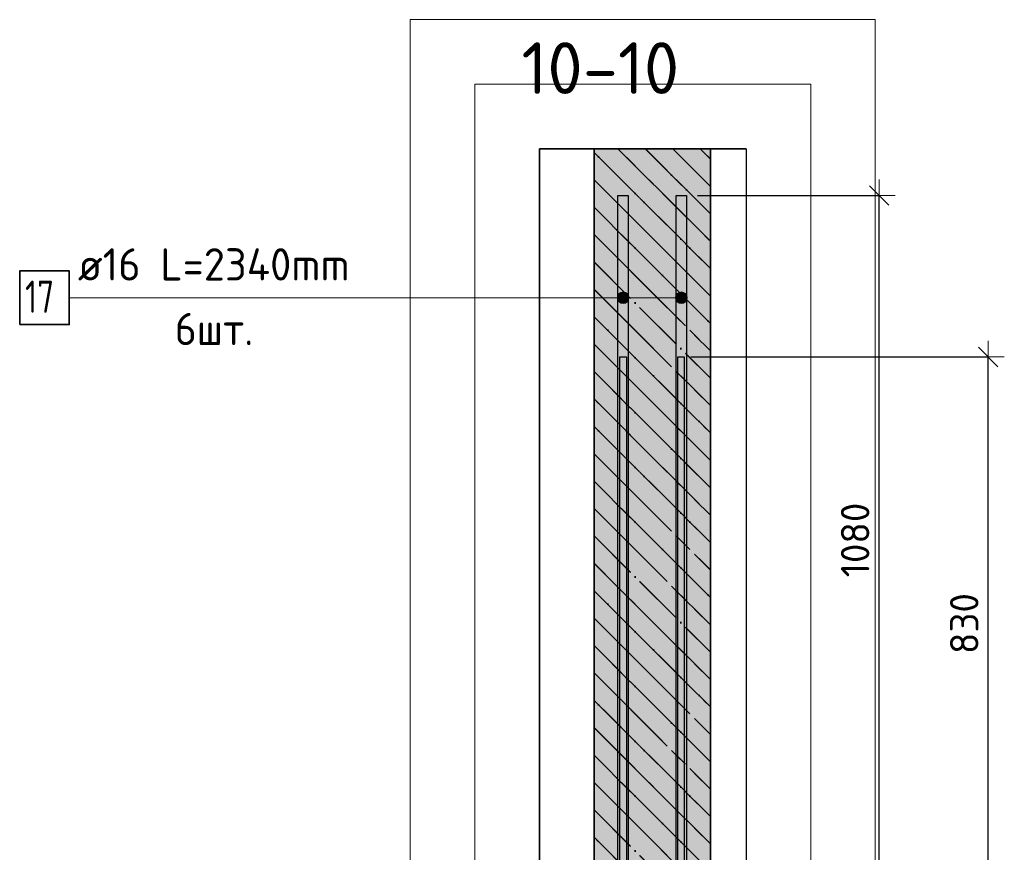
# Model space of a CAD drawing. Header units: millimetres. Extents: x -2995 to 60896, y -2809 to 57831.
# Tile 155 of 169: x 31638 to 33162, y 55484 to 56774. Entities that reach past the tile are written whole.
import ezdxf

# ---------------------------------------------------------------- set-up
doc = ezdxf.new("R2010")
doc.units = ezdxf.units.MM
doc.header["$PDMODE"] = 65
doc.linetypes.add('______11', pattern=[100, 80, -10, 0, -10])
doc.linetypes.add('______5', pattern=[220, 160, -20, 20, -20])
for name, color, linetype, lineweight in [('Standard', 7, 'Continuous', 25), ('Арм.стержн. вертикальными 1', 22, 'Continuous', 35), ('Размерная линия_ общее', 7, 'Continuous', 13)]:
    doc.layers.add(name, color=color, linetype=linetype, lineweight=lineweight)
doc.layers.add('Арм.стержн. вертикальными 2', color=7, linetype='Continuous', lineweight=35, true_color=0x006e00)
doc.styles.add('ISOCPEUR', font='ISOCPEUR')
doc.dimstyles.new('DIMSTYLE_5', dxfattribs={"dimtxt": 44, "dimasz": 50, "dimexe": 0, "dimexo": 0, "dimgap": 22, "dimtad": 2, "dimdec": 0, "dimrnd": 5, "dimzin": 12, "dimdsep": 46, "dimtxsty": 'ISOCPEUR', "dimblk1": 'ALL_ML_STRICH', "dimblk2": 'ALL_ML_STRICH', "dimsah": 1, "dimcen": 0, "dimclrd": 7, "dimclre": 256, "dimclrt": 7, "dimadec": 0, "dimazin": 0, "dimtfac": 1, "dimtdec": 0, "dimtix": 1, "dimtmove": 2, "dimatfit": 3, "dimfxl": 0, "dimtzin": 0, "dimlwd": 0, "dimlwe": -3, "dimarcsym": 0})

# ---------------------------------------------------------------- blocks, each defined once
blk = doc.blocks.new('ALL_ML_STRICH')
at = {"color": 0, "linetype": 'ByBlock', "lineweight": -2}
for p, q in [((0, -0.5), (0, 0.5)), ((-1, 0), (0.5, 0)), ((-0.3, -0.3), (0.3, 0.3))]:
    blk.add_line(p, q, dxfattribs=at)
blk = doc.blocks.new('*D347')
at = {"layer": 'DEFPOINTS', "color": 7, "linetype": 'Continuous', "lineweight": 13, "transparency": 33554687}
for p in [(32657.1, 56251.5), (32707.1, 55421.5), (33137.1, 55421.5)]:
    blk.add_point(p, dxfattribs=at)
at = {"layer": 'Размерная линия_ общее', "color": 253, "linetype": 'Continuous', "lineweight": -2, "true_color": 0xa0a0a0, "transparency": 33554687}
for p, q in [((32677.1, 56251.5), (33137.1, 56251.5)), ((32727.1, 55421.5), (33137.1, 55421.5))]:
    blk.add_line(p, q, dxfattribs=at)
at = {"layer": 'Размерная линия_ общее', "color": 7, "linetype": 'Continuous', "lineweight": -2, "transparency": 33554687}
blk.add_line((33137.1, 55421.5), (33137.1, 56251.5), dxfattribs=at)
at = {"layer": 'Размерная линия_ общее', "color": 7, "linetype": 'Continuous', "lineweight": 13, "transparency": 33554687, "xscale": 50, "yscale": 50, "zscale": 50}
for p, rotation in [((33137.1, 56251.5), 90), ((33137.1, 55421.5), 270)]:
    blk.add_blockref('ALL_ML_STRICH', p, dxfattribs=dict(at, rotation=rotation))
at = {"layer": 'Размерная линия_ общее', "color": 7, "linetype": 'Continuous', "lineweight": 13, "transparency": 33554687, "insert": (33100.1, 55838.7), "char_height": 44, "width": 132, "attachment_point": 5, "rotation": 90, "style": 'ISOCPEUR'}
blk.add_mtext('\\A1;{830}', dxfattribs=at)
blk = doc.blocks.new('*D350')
at = {"layer": 'DEFPOINTS', "color": 7, "linetype": 'Continuous', "lineweight": 13, "transparency": 33554687}
for p in [(32667.1, 56501.5), (32707.1, 55421.5), (32968.2, 55421.5)]:
    blk.add_point(p, dxfattribs=at)
at = {"layer": 'Размерная линия_ общее', "color": 253, "linetype": 'Continuous', "lineweight": -2, "true_color": 0xa0a0a0, "transparency": 33554687}
for p, q in [((32687.1, 56501.5), (32968.2, 56501.5)), ((32727.1, 55421.5), (32968.2, 55421.5))]:
    blk.add_line(p, q, dxfattribs=at)
at = {"layer": 'Размерная линия_ общее', "color": 7, "linetype": 'Continuous', "lineweight": -2, "transparency": 33554687}
blk.add_line((32968.2, 55421.5), (32968.2, 56501.5), dxfattribs=at)
at = {"layer": 'Размерная линия_ общее', "color": 7, "linetype": 'Continuous', "lineweight": 13, "transparency": 33554687, "xscale": 50, "yscale": 50, "zscale": 50}
for p, rotation in [((32968.2, 56501.5), 90), ((32968.2, 55421.5), 270)]:
    blk.add_blockref('ALL_ML_STRICH', p, dxfattribs=dict(at, rotation=rotation))
at = {"layer": 'Размерная линия_ общее', "color": 7, "linetype": 'Continuous', "lineweight": 13, "transparency": 33554687, "insert": (32931.2, 55968.1), "char_height": 44, "width": 176, "attachment_point": 5, "rotation": 90, "style": 'ISOCPEUR'}
blk.add_mtext('\\A1;{1080}', dxfattribs=at)

msp = doc.modelspace()

# ---------------------------------------------------------------- hatches: boundary and pattern name
at = {"layer": 'Standard', "linetype": 'Continuous', "lineweight": 35, "transparency": 33554687}
h = msp.add_hatch(dxfattribs=at)
h.set_pattern_fill('__________541', scale=20, angle=45, style=0, pattern_type=2)
h.set_pattern_definition([(135, (0, 0), (-42.426407, -42.426407), [80, -10, 0, -10]), (135, (-21.213, -21.213), (-42.426407, -42.426407), [160, -20, 20, -20])])
h.paths.add_polyline_path([(32527.1, 55421.5), (32707.1, 55421.5), (32707.1, 56573.9), (32527.1, 56573.9)], flags=0)
at = {"layer": 'Standard', "linetype": 'Continuous', "lineweight": 35, "true_color": 0xc7c7c7, "transparency": 33554687}
msp.add_hatch(color=9, dxfattribs=at).paths.add_polyline_path([(32527.1, 55421.5), (32707.1, 55421.5), (32707.1, 56573.9), (32527.1, 56573.9)])
at = {"layer": 'Арм.стержн. вертикальными 2', "linetype": 'Continuous', "lineweight": 13, "transparency": 33554687}
for points in [[(32564.4, 56347.8), (32567.6, 56335.5), (32567.6, 56351)], [(32564.4, 56347.8), (32567.6, 56335.5), (32567.6, 56351)], [(32564.4, 56347.8), (32567.6, 56335.5), (32567.6, 56351)], [(32567.6, 56351), (32572.1, 56334.3), (32572.1, 56352.3)], [(32567.6, 56351), (32572.1, 56334.3), (32572.1, 56352.3)], [(32567.6, 56351), (32572.1, 56334.3), (32572.1, 56352.3)], [(32567.6, 56351), (32567.6, 56335.5), (32572.1, 56334.3)], [(32567.6, 56351), (32567.6, 56335.5), (32572.1, 56334.3)], [(32567.6, 56351), (32567.6, 56335.5), (32572.1, 56334.3)], [(32572.1, 56352.3), (32572.1, 56334.3), (32576.6, 56335.5)], [(32572.1, 56352.3), (32576.6, 56335.5), (32576.6, 56351)], [(32572.1, 56352.3), (32572.1, 56334.3), (32576.6, 56335.5)], [(32572.1, 56352.3), (32576.6, 56335.5), (32576.6, 56351)], [(32572.1, 56352.3), (32572.1, 56334.3), (32576.6, 56335.5)], [(32572.1, 56352.3), (32576.6, 56335.5), (32576.6, 56351)], [(32576.6, 56351), (32576.6, 56335.5), (32579.8, 56338.8)], [(32576.6, 56351), (32579.8, 56338.8), (32579.8, 56347.8)], [(32576.6, 56351), (32576.6, 56335.5), (32579.8, 56338.8)], [(32576.6, 56351), (32579.8, 56338.8), (32579.8, 56347.8)], [(32576.6, 56351), (32576.6, 56335.5), (32579.8, 56338.8)], [(32576.6, 56351), (32579.8, 56338.8), (32579.8, 56347.8)], [(32654.4, 56347.8), (32657.7, 56335.5), (32657.7, 56351)], [(32654.4, 56347.8), (32657.7, 56335.5), (32657.7, 56351)], [(32654.4, 56347.8), (32657.7, 56335.5), (32657.7, 56351)], [(32657.7, 56351), (32662.2, 56334.3), (32662.2, 56352.3)], [(32657.7, 56351), (32662.2, 56334.3), (32662.2, 56352.3)], [(32657.7, 56351), (32662.2, 56334.3), (32662.2, 56352.3)], [(32657.7, 56351), (32657.7, 56335.5), (32662.2, 56334.3)], [(32657.7, 56351), (32657.7, 56335.5), (32662.2, 56334.3)], [(32657.7, 56351), (32657.7, 56335.5), (32662.2, 56334.3)], [(32662.2, 56352.3), (32662.2, 56334.3), (32666.7, 56335.5)], [(32662.2, 56352.3), (32666.7, 56335.5), (32666.7, 56351)], [(32662.2, 56352.3), (32662.2, 56334.3), (32666.7, 56335.5)], [(32662.2, 56352.3), (32666.7, 56335.5), (32666.7, 56351)], [(32662.2, 56352.3), (32662.2, 56334.3), (32666.7, 56335.5)], [(32662.2, 56352.3), (32666.7, 56335.5), (32666.7, 56351)], [(32666.7, 56351), (32666.7, 56335.5), (32669.9, 56338.8)], [(32666.7, 56351), (32669.9, 56338.8), (32669.9, 56347.8)], [(32666.7, 56351), (32666.7, 56335.5), (32669.9, 56338.8)], [(32666.7, 56351), (32669.9, 56338.8), (32669.9, 56347.8)], [(32666.7, 56351), (32666.7, 56335.5), (32669.9, 56338.8)], [(32666.7, 56351), (32669.9, 56338.8), (32669.9, 56347.8)], [(32564.4, 56338.8), (32564.4, 56347.8), (32563.1, 56343.3)], [(32564.4, 56338.8), (32564.4, 56347.8), (32563.1, 56343.3)], [(32564.4, 56338.8), (32564.4, 56347.8), (32563.1, 56343.3)], [(32564.4, 56347.8), (32564.4, 56338.8), (32567.6, 56335.5)], [(32564.4, 56347.8), (32564.4, 56338.8), (32567.6, 56335.5)], [(32564.4, 56347.8), (32564.4, 56338.8), (32567.6, 56335.5)], [(32579.8, 56347.8), (32579.8, 56338.8), (32581.1, 56343.3)], [(32579.8, 56347.8), (32579.8, 56338.8), (32581.1, 56343.3)], [(32579.8, 56347.8), (32579.8, 56338.8), (32581.1, 56343.3)], [(32654.4, 56338.8), (32654.4, 56347.8), (32653.2, 56343.3)], [(32654.4, 56338.8), (32654.4, 56347.8), (32653.2, 56343.3)], [(32654.4, 56338.8), (32654.4, 56347.8), (32653.2, 56343.3)], [(32654.4, 56347.8), (32654.4, 56338.8), (32657.7, 56335.5)], [(32654.4, 56347.8), (32654.4, 56338.8), (32657.7, 56335.5)], [(32654.4, 56347.8), (32654.4, 56338.8), (32657.7, 56335.5)], [(32669.9, 56347.8), (32669.9, 56338.8), (32671.2, 56343.3)], [(32669.9, 56347.8), (32669.9, 56338.8), (32671.2, 56343.3)], [(32669.9, 56347.8), (32669.9, 56338.8), (32671.2, 56343.3)]]:
    msp.add_hatch(color=7, dxfattribs=at).paths.add_polyline_path(points)

# ---------------------------------------------------------------- linework, layer by layer
at = {"layer": 'Standard', "color": 52, "linetype": 'Continuous', "lineweight": 13, "transparency": 33554687}
for p, q in [((32442.4, 56573.9), (32442.4, 52121.5)), ((32442.4, 52121.5), (32442.4, 56573.9)), ((32442.4, 56573.9), (32762.4, 56573.9)), ((32762.4, 56573.9), (32442.4, 56573.9)), ((32762.4, 56573.9), (32762.4, 52121.5)), ((32762.4, 56573.9), (32762.4, 52121.5))]:
    msp.add_line(p, q, dxfattribs=at)
at = {"layer": 'Standard', "color": 52, "linetype": 'Continuous', "lineweight": -3, "transparency": 33554687}
for p, q in [((32442.4, 56573.9), (32442.4, 52121.5)), ((32442.4, 52121.5), (32442.4, 56573.9)), ((32442.4, 56573.9), (32762.4, 56573.9)), ((32762.4, 56573.9), (32442.4, 56573.9)), ((32762.4, 56573.9), (32762.4, 52121.5)), ((32762.4, 56573.9), (32762.4, 52121.5))]:
    msp.add_line(p, q, dxfattribs=at)
at = {"layer": 'Standard', "color": 7, "linetype": 'Continuous', "lineweight": 25, "transparency": 33554687}
msp.add_line((32757.1, 56573.9), (32477.1, 56573.9), dxfattribs=at)
msp.add_line((32757.1, 56573.9), (32477.1, 56573.9), dxfattribs=at)
at = {"layer": 'Standard', "color": 7, "linetype": 'Continuous', "lineweight": 35, "transparency": 33554687}
for p, q in [((32527.1, 56573.9), (32527.1, 55421.5)), ((32527.1, 56573.9), (32527.1, 55421.5)), ((32707.1, 55421.5), (32707.1, 56573.9)), ((32707.1, 55421.5), (32707.1, 56573.9))]:
    msp.add_line(p, q, dxfattribs=at)
at = {"layer": 'Standard', "color": 253, "linetype": '______11', "lineweight": 35, "true_color": 0xababab, "transparency": 33554687}
for p, q in [((32527.1, 56568.3), (32707.1, 56388.3)), ((32606.4, 56573.9), (32707.1, 56473.2)), ((32691.3, 56573.9), (32707.1, 56558)), ((32527.1, 56483.5), (32707.1, 56303.5)), ((32527.1, 56398.6), (32707.1, 56218.6)), ((32527.1, 56313.8), (32707.1, 56133.8)), ((32527.1, 56228.9), (32707.1, 56048.9)), ((32527.1, 56144.1), (32707.1, 55964.1)), ((32527.1, 56059.2), (32707.1, 55879.2)), ((32527.1, 55974.4), (32707.1, 55794.4)), ((32527.1, 55889.5), (32707.1, 55709.5)), ((32527.1, 55804.7), (32707.1, 55624.7)), ((32527.1, 55719.8), (32707.1, 55539.8)), ((32527.1, 55634.9), (32707.1, 55454.9)), ((32527.1, 55550.1), (32655.7, 55421.5))]:
    msp.add_line(p, q, dxfattribs=at)
at = {"layer": 'Standard', "color": 253, "linetype": '______5', "lineweight": 35, "true_color": 0xababab, "transparency": 33554687}
for p, q in [((32564, 56573.9), (32707.1, 56430.8)), ((32648.9, 56573.9), (32707.1, 56515.6)), ((32527.1, 56525.9), (32707.1, 56345.9)), ((32527.1, 56441), (32707.1, 56261)), ((32527.1, 56356.2), (32707.1, 56176.2)), ((32527.1, 56271.3), (32707.1, 56091.3)), ((32527.1, 56186.5), (32707.1, 56006.5)), ((32527.1, 56101.6), (32707.1, 55921.6)), ((32527.1, 56016.8), (32707.1, 55836.8)), ((32527.1, 55931.9), (32707.1, 55751.9)), ((32527.1, 55847.1), (32707.1, 55667.1)), ((32527.1, 55762.2), (32707.1, 55582.2)), ((32527.1, 55677.4), (32707.1, 55497.4)), ((32527.1, 55592.5), (32698.1, 55421.5)), ((32527.1, 55507.7), (32613.3, 55421.5))]:
    msp.add_line(p, q, dxfattribs=at)
at = {"layer": 'Standard', "color": 7, "linetype": 'Continuous', "lineweight": 13, "transparency": 33554687}
for points in [[(32242.4, 51921.5), (32962.4, 51921.5), (32962.4, 56773.9), (32242.4, 56773.9), (32242.4, 51921.5)], [(32342.4, 52021.5), (32862.4, 52021.5), (32862.4, 56673.9), (32342.4, 56673.9), (32342.4, 52021.5)]]:
    msp.add_lwpolyline(points, dxfattribs=at)
at = {"layer": 'Арм.стержн. вертикальными 1', "color": 4, "linetype": 'Continuous', "lineweight": 25, "transparency": 33554687}
for points in [[(32567.1, 52121.5), (32567.1, 56251.5), (32577.1, 56251.5), (32577.1, 52121.5), (32567.1, 52121.5)], [(32567.1, 52121.5), (32567.1, 56251.5), (32577.1, 56251.5), (32577.1, 52121.5), (32567.1, 52121.5)], [(32567.1, 52121.5), (32567.1, 56251.5), (32577.1, 56251.5), (32577.1, 52121.5), (32567.1, 52121.5)], [(32656.6, 52121.5), (32656.6, 56251.5), (32666.6, 56251.5), (32666.6, 52121.5), (32656.6, 52121.5)], [(32656.6, 52121.5), (32656.6, 56251.5), (32666.6, 56251.5), (32666.6, 52121.5), (32656.6, 52121.5)], [(32656.6, 52121.5), (32656.6, 56251.5), (32666.6, 56251.5), (32666.6, 52121.5), (32656.6, 52121.5)]]:
    msp.add_lwpolyline(points, dxfattribs=at)
at = {"layer": 'Арм.стержн. вертикальными 2', "color": 7, "linetype": 'Continuous', "lineweight": 13, "transparency": 33554687}
for p, q in [((32572.1, 56352.3), (32572.1, 56352.3)), ((32572.1, 56352.3), (32572.1, 56352.3)), ((32572.1, 56352.3), (32572.1, 56352.3)), ((32662.2, 56352.3), (32662.2, 56352.3)), ((32662.2, 56352.3), (32662.2, 56352.3)), ((32662.2, 56352.3), (32662.2, 56352.3)), ((31714.6, 56343.3), (32459.6, 56343.3)), ((32459.6, 56343.3), (32662.2, 56343.3)), ((32459.6, 56343.3), (32662.2, 56343.3)), ((32459.6, 56343.3), (32572.1, 56343.3)), ((32459.6, 56343.3), (32572.1, 56343.3)), ((32459.6, 56343.3), (32572.1, 56343.3)), ((32459.6, 56343.3), (32662.2, 56343.3)), ((32563.1, 56343.3), (32563.1, 56343.3)), ((32563.1, 56343.3), (32563.1, 56343.3)), ((32563.1, 56343.3), (32563.1, 56343.3)), ((32572.1, 56334.3), (32572.1, 56334.3)), ((32572.1, 56334.3), (32572.1, 56334.3)), ((32572.1, 56334.3), (32572.1, 56334.3)), ((32581.1, 56343.3), (32581.1, 56343.3)), ((32581.1, 56343.3), (32581.1, 56343.3)), ((32581.1, 56343.3), (32581.1, 56343.3)), ((32653.2, 56343.3), (32653.2, 56343.3)), ((32653.2, 56343.3), (32653.2, 56343.3)), ((32653.2, 56343.3), (32653.2, 56343.3)), ((32662.2, 56334.3), (32662.2, 56334.3)), ((32662.2, 56334.3), (32662.2, 56334.3)), ((32662.2, 56334.3), (32662.2, 56334.3)), ((32671.2, 56343.3), (32671.2, 56343.3)), ((32671.2, 56343.3), (32671.2, 56343.3)), ((32671.2, 56343.3), (32671.2, 56343.3))]:
    msp.add_line(p, q, dxfattribs=at)
at = {"layer": 'Арм.стержн. вертикальными 2', "color": 7, "linetype": 'Continuous', "lineweight": 25, "transparency": 33554687}
for points in [[(32580.1, 56501.5), (32580.1, 54161.5), (32564.1, 54161.5), (32564.1, 56501.5), (32580.1, 56501.5)], [(32580.1, 56501.5), (32580.1, 54161.5), (32564.1, 54161.5), (32564.1, 56501.5), (32580.1, 56501.5)], [(32580.1, 56501.5), (32580.1, 54161.5), (32564.1, 54161.5), (32564.1, 56501.5), (32580.1, 56501.5)], [(32670.2, 56501.5), (32670.2, 54161.5), (32654.2, 54161.5), (32654.2, 56501.5), (32670.2, 56501.5)], [(32670.2, 56501.5), (32670.2, 54161.5), (32654.2, 54161.5), (32654.2, 56501.5), (32670.2, 56501.5)], [(32670.2, 56501.5), (32670.2, 54161.5), (32654.2, 54161.5), (32654.2, 56501.5), (32670.2, 56501.5)]]:
    msp.add_lwpolyline(points, dxfattribs=at)
at = {"layer": 'Арм.стержн. вертикальными 2', "color": 7, "linetype": 'Continuous', "lineweight": 35, "transparency": 33554687}
msp.add_lwpolyline([(31638, 56301.6), (31714.6, 56301.6), (31714.6, 56384.9), (31638, 56384.9), (31638, 56301.6)], dxfattribs=at)
at = {"layer": 'Арм.стержн. вертикальными 2', "color": 7, "linetype": 'Continuous', "lineweight": 13, "transparency": 33554687}
for centre in [(32572.1, 56343.3), (32572.1, 56343.3), (32572.1, 56343.3), (32662.2, 56343.3), (32662.2, 56343.3), (32662.2, 56343.3)]:
    msp.add_circle(centre, 9, dxfattribs=at)

# ---------------------------------------------------------------- texts
at = {"layer": 'Standard', "color": 7, "linetype": 'Continuous', "lineweight": 13, "transparency": 33554687, "insert": (32414.7, 56658.9), "char_height": 80, "width": 281.514, "attachment_point": 7, "style": 'ISOCPEUR'}
msp.add_mtext('\\A1;{\\fISOCPEUR|i0|b0;\\H80.000000;\\W1.000000;\\C7;10-10}\\P', dxfattribs=at)
at = {"layer": 'Арм.стержн. вертикальными 2', "color": 7, "linetype": 'Continuous', "lineweight": 25, "transparency": 33554687, "char_height": 50, "attachment_point": 7, "style": 'ISOCPEUR'}
for s, insert, width in [('\\W0.96;ø16 L=2340mm ', (31728, 56369.9), 493.775), ('\\W0.75;17', (31646.3, 56319.9), 78.714), ('\\W0.94;6шт. ', (31878, 56269.9), 193.548)]:
    msp.add_mtext(s, dxfattribs=dict(at, insert=insert, width=width))

# ---------------------------------------------------------------- dimensions: what is measured, and where the dimension line sits
at = {"layer": 'Размерная линия_ общее', "color": 7, "linetype": 'Continuous', "lineweight": 13, "transparency": 33554687}
for base, p2, picture, middle in [((32968.2, 56501.5), (32687.1, 56501.5), '*D350', (32931.2, 55968.1)), ((33137.1, 56251.5), (32677.1, 56251.5), '*D347', (33100.1, 55838.7))]:
    dim = msp.add_linear_dim(base=base, p1=(32727.1, 55421.5), p2=p2, angle=90, dimstyle='DIMSTYLE_5', override={"dimpost": '<>', "dimclrd": 7, "dimclre": 253, "dimclrt": 7, "dimlwd": 0, "dimlwe": 65533}, dxfattribs=at)
    dim.commit()
    dim.dimension.update_dxf_attribs({"geometry": picture, "text_midpoint": middle, "dimtype": 160})

doc.saveas('drawing.dxf')
